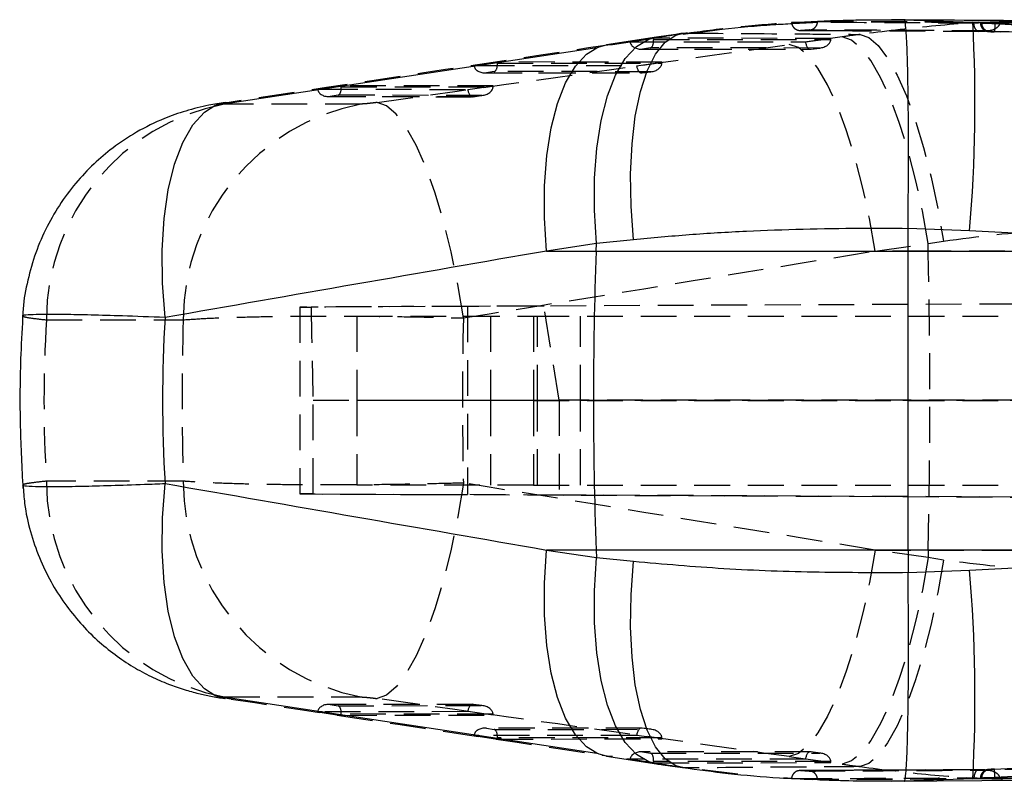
# Model space of a CAD drawing. Extents: x 21 to 399, y 25 to 275.
# Tile 3 of 12: x 49 to 84, y 142 to 169. Entities that reach past the tile are written whole.
import ezdxf

# ---------------------------------------------------------------- set-up
doc = ezdxf.new("R2010")
doc.units = 0
doc.linetypes.add('HIDDEN', pattern=[1.905, 1.27, -0.635])
doc.layers.get('0').update_dxf_attribs({"linetype": 'CONTINUOUS'})

msp = doc.modelspace()

# ---------------------------------------------------------------- linework, layer by layer
at = {"color": 7, "linetype": 'HIDDEN'}
for p, q in [((76.887565, 168.541752), (77.811914, 168.58942)), ((77.811914, 168.58942), (77.814976, 168.589408)), ((77.811914, 168.575618), (77.811914, 168.58942)), ((77.814976, 168.589408), (84.281849, 168.554227)), ((80.922524, 168.62812), (80.650987, 168.630088)), ((77.191817, 168.255242), (78.453029, 168.249782)), ((77.517377, 168.271639), (77.209966, 168.255886)), ((77.209966, 168.255886), (77.212328, 168.255877)), ((77.212328, 168.255877), (77.520134, 168.271629)), ((77.520134, 168.271629), (77.517377, 168.271639)), ((82.708733, 168.226335), (83.535204, 168.221781)), ((82.718009, 168.229336), (83.548101, 168.224895)), ((83.752798, 168.52378), (83.643014, 168.524896)), ((84.281677, 168.542142), (84.281849, 168.554228)), ((70.522184, 167.760273), (72.295347, 168.02784)), ((71.986603, 167.978304), (71.1521, 167.851655)), ((78.285048, 167.972903), (71.986603, 167.978304)), ((71.98778, 167.939102), (78.283349, 167.933703)), ((72.086053, 168.013448), (72.295347, 168.02784)), ((73.034162, 168.154399), (73.193001, 168.16152)), ((78.685219, 168.025764), (76.802971, 167.760273)), ((77.382678, 167.846313), (78.285048, 167.972903)), ((105.236488, 167.050755), (84.089728, 168.204302)), ((70.312904, 167.745883), (70.522184, 167.760273)), ((71.1521, 167.851655), (77.382678, 167.846313)), ((71.539002, 167.591598), (77.560613, 167.586435)), ((71.878003, 167.637361), (71.595268, 167.594452)), ((71.595268, 167.594452), (77.583501, 167.589317)), ((77.889236, 167.632207), (71.878003, 167.637361)), ((77.573406, 167.587323), (77.915551, 167.635321)), ((77.583501, 167.589317), (77.889236, 167.632207)), ((66.439131, 167.136385), (65.604629, 167.009736)), ((65.780314, 167.009586), (71.384, 167.00478)), ((72.286377, 167.131371), (66.439131, 167.136385)), ((66.440309, 167.097182), (72.284678, 167.092171)), ((71.384, 167.00478), (72.286377, 167.131371)), ((65.99153, 166.749679), (71.561942, 166.744902)), ((66.330532, 166.795442), (66.047797, 166.752533)), ((66.047797, 166.752533), (71.58483, 166.747785)), ((71.890557, 166.790674), (66.330532, 166.795442)), ((71.574735, 166.74579), (71.91688, 166.793788)), ((71.58483, 166.747785), (71.890557, 166.790674)), ((60.89166, 166.294466), (60.057158, 166.167818)), ((60.217897, 166.16768), (65.385329, 166.163248)), ((66.287706, 166.289838), (60.89166, 166.294466)), ((60.892837, 166.255263), (66.286007, 166.250638)), ((65.385329, 166.163248), (66.287706, 166.289838)), ((60.444059, 165.90776), (65.563263, 165.90337)), ((60.78306, 165.953523), (60.500326, 165.910613)), ((60.500326, 165.910613), (65.586152, 165.906252)), ((65.891886, 165.949142), (60.78306, 165.953523)), ((65.576056, 165.904258), (65.918209, 165.952256)), ((65.586152, 165.906252), (65.891886, 165.949142)), ((61.586933, 165.642245), (56.729147, 165.642245)), ((56.770364, 165.699724), (56.981305, 165.714364)), ((79.853701, 160.424486), (81.735948, 160.689977)), ((81.735948, 160.689977), (82.283611, 160.779355)), ((81.741827, 160.424486), (81.735948, 160.689977)), ((81.741827, 160.424486), (79.853701, 160.424486)), ((93.98854, 160.424486), (81.741827, 160.424486)), ((59.417376, 158.432486), (59.417376, 151.800916)), ((134.362048, 158.759358), (59.820013, 158.434098)), ((68.096781, 158.470888), (65.379905, 158.458972)), ((65.379905, 158.458972), (65.379905, 151.77443)), ((134.361999, 158.76006), (68.096781, 158.470888)), ((68.631934, 155.127343), (68.096781, 158.470888)), ((61.442876, 158.116701), (67.718746, 158.116701)), ((61.442876, 158.116701), (61.442876, 155.116701)), ((66.192882, 158.116701), (66.192882, 155.116701)), ((67.718746, 158.116701), (67.718746, 155.116701)), ((67.718746, 158.116701), (134.399839, 158.116701)), ((67.867013, 155.116701), (67.867013, 158.116701)), ((69.392877, 155.116701), (69.392877, 158.116701)), ((50.42089, 157.980607), (55.278668, 157.980607)), ((59.889959, 151.79901), (59.889959, 155.1287)), ((59.889959, 155.1287), (134.638162, 155.11731)), ((67.718746, 155.116701), (61.442876, 155.116701)), ((61.442876, 155.116701), (61.442876, 152.116701)), ((66.192882, 155.116701), (66.192882, 152.116701)), ((67.718746, 155.116701), (134.471318, 155.116701)), ((67.718746, 155.116701), (67.718746, 152.116701)), ((67.867013, 152.116701), (67.867013, 155.116701)), ((134.471318, 155.11731), (68.631934, 155.127343)), ((68.631934, 155.127343), (68.631934, 151.760167)), ((69.392877, 152.116701), (69.392877, 155.116701)), ((55.278668, 152.252795), (50.42089, 152.252795)), ((59.889959, 151.79901), (134.359052, 151.47407)), ((67.718746, 152.116701), (61.442876, 152.116701)), ((67.718746, 152.116701), (134.397391, 152.116701)), ((68.631934, 151.760167), (65.379905, 151.77443)), ((134.359, 151.473342), (68.631934, 151.760167)), ((81.735948, 149.543425), (79.853701, 149.808916)), ((79.853701, 149.808916), (81.741827, 149.808916)), ((81.741827, 149.808916), (81.735948, 149.543425)), ((81.741827, 149.808916), (93.98854, 149.808916)), ((82.283611, 149.454047), (81.735948, 149.543425)), ((56.729147, 144.591157), (61.586933, 144.591157)), ((65.563263, 144.330032), (60.444059, 144.325642)), ((65.586152, 144.32715), (60.500326, 144.322789)), ((60.500326, 144.322789), (60.78306, 144.279879)), ((60.78306, 144.279879), (65.891886, 144.28426)), ((65.918209, 144.281146), (65.576056, 144.329144)), ((65.891886, 144.28426), (65.586152, 144.32715)), ((60.057158, 144.065585), (60.89166, 143.938936)), ((65.385329, 144.070154), (60.217897, 144.065722)), ((60.89166, 143.938936), (66.287706, 143.943564)), ((66.286007, 143.982764), (60.892837, 143.978139)), ((66.287706, 143.943564), (65.385329, 144.070154)), ((71.561942, 143.4885), (65.99153, 143.483723)), ((71.58483, 143.485617), (66.047797, 143.480869)), ((66.047797, 143.480869), (66.330532, 143.43796)), ((66.330532, 143.43796), (71.890557, 143.442728)), ((71.91688, 143.439614), (71.574735, 143.487612)), ((71.890557, 143.442728), (71.58483, 143.485617)), ((65.604629, 143.223666), (66.439131, 143.097017)), ((71.384, 143.228622), (65.780314, 143.223816)), ((66.439131, 143.097017), (72.286377, 143.102031)), ((72.284678, 143.141231), (66.440309, 143.13622)), ((72.286377, 143.102031), (71.384, 143.228622)), ((84.089728, 142.0291), (105.236488, 143.182647)), ((70.522184, 142.473129), (70.312904, 142.487519)), ((72.295347, 142.205562), (70.522184, 142.473129)), ((77.382678, 142.387089), (71.1521, 142.381747)), ((71.1521, 142.381747), (71.986603, 142.255098)), ((77.560613, 142.646967), (71.539002, 142.641804)), ((77.583501, 142.644085), (71.595268, 142.63895)), ((71.595268, 142.63895), (71.878003, 142.596041)), ((71.878003, 142.596041), (77.889236, 142.601195)), ((76.802971, 142.473129), (78.685219, 142.207638)), ((78.285048, 142.260499), (77.382678, 142.387089)), ((77.915551, 142.598081), (77.573406, 142.646079)), ((77.889236, 142.601195), (77.583501, 142.644085)), ((71.986603, 142.255098), (78.285048, 142.260499)), ((78.283349, 142.299699), (71.98778, 142.2943)), ((72.295347, 142.205562), (72.086642, 142.219866)), ((73.193001, 142.071882), (73.017972, 142.081183)), ((74.978443, 141.849211), (73.193001, 142.071882)), ((82.282381, 142.002303), (77.191824, 141.979883)), ((76.889427, 141.691656), (76.608466, 141.714536)), ((77.811914, 141.643982), (76.887565, 141.69165)), ((77.212328, 141.977525), (77.209966, 141.977516)), ((77.209966, 141.977516), (77.517377, 141.961763)), ((77.520134, 141.961773), (77.212328, 141.977525)), ((77.517377, 141.961763), (77.520134, 141.961773)), ((77.811914, 141.643982), (77.811914, 141.657784)), ((77.814976, 141.643994), (77.811914, 141.643982)), ((84.281849, 141.679175), (77.814976, 141.643994)), ((83.643014, 141.708506), (83.752969, 141.709624)), ((84.281849, 141.679174), (84.281677, 141.69126))]:
    msp.add_line(p, q, dxfattribs=at)
at = {"color": 7, "linetype": 'CONTINUOUS'}
for p, q in [((80.650987, 168.630088), (80.441581, 168.631607)), ((80.891261, 168.629213), (83.325306, 168.544133)), ((76.889427, 168.541746), (76.887565, 168.541752)), ((77.815661, 168.537864), (76.889427, 168.541746)), ((77.639217, 168.530082), (76.93051, 168.490112)), ((83.325306, 168.544133), (83.933936, 168.511291)), ((83.59869, 168.541549), (83.325306, 168.544133)), ((83.643014, 168.542332), (83.59869, 168.541549)), ((83.90283, 168.513254), (83.933936, 168.511291)), ((84.281849, 168.554227), (83.935315, 168.539438)), ((72.086068, 168.01345), (70.312904, 167.745883)), ((69.966639, 167.643212), (56.406917, 165.590864)), ((65.604629, 167.009736), (65.780314, 167.009586)), ((60.057158, 166.167818), (60.217897, 166.16768)), ((81.024976, 161.218869), (81.024969, 161.216843)), ((81.027174, 160.424486), (81.024969, 161.216843)), ((83.21012, 161.145898), (81.024976, 161.218869)), ((96.520821, 160.424486), (83.21012, 161.145898)), ((69.957005, 160.692052), (68.183841, 160.424486)), ((69.947334, 160.424486), (69.957005, 160.692052)), ((71.272472, 160.825733), (69.957005, 160.692052)), ((68.183841, 160.424486), (69.947334, 160.424486)), ((69.947334, 160.424486), (81.027174, 160.424486)), ((81.027174, 160.424486), (96.520821, 160.424486)), ((69.947334, 149.808916), (68.183841, 149.808916)), ((68.183841, 149.808916), (69.957005, 149.54135)), ((81.027174, 149.808916), (69.947334, 149.808916)), ((69.947334, 149.808916), (69.957005, 149.54135)), ((81.027174, 149.808916), (81.024969, 149.016559)), ((96.520821, 149.808916), (81.027174, 149.808916)), ((83.21012, 149.087504), (96.520821, 149.808916)), ((69.957005, 149.54135), (71.272472, 149.407669)), ((81.024969, 149.016559), (81.024976, 149.014533)), ((81.024976, 149.014533), (83.21012, 149.087504)), ((56.406917, 144.642538), (69.966639, 142.59019)), ((60.217897, 144.065722), (60.057158, 144.065585)), ((65.780314, 143.223816), (65.604629, 143.223666)), ((70.312904, 142.487519), (72.086068, 142.219952)), ((76.887565, 141.69165), (76.889427, 141.691656)), ((76.889427, 141.691656), (77.060463, 141.692365)), ((80.454664, 141.600157), (86.585568, 141.649364)), ((83.325306, 141.689269), (80.891261, 141.604189)), ((83.933936, 141.722111), (83.325306, 141.689269)), ((83.325306, 141.689269), (83.59869, 141.691853)), ((83.59869, 141.691853), (83.643014, 141.69107)), ((83.933936, 141.722111), (83.90283, 141.720148)), ((84.113667, 141.732642), (83.933936, 141.722111))]:
    msp.add_line(p, q, dxfattribs=at)
at = {"color": 7, "linetype": 'HIDDEN', "flags": 128}
for points in [[(77.212328, 168.255877), (77.474507, 168.254716), (78.463154, 168.250248)], [(81.735948, 160.689977), (81.533985, 161.84703), (81.292825, 162.964503), (81.0176, 164.018675), (80.714138, 164.987173), (80.388883, 165.849439), (80.048749, 166.587172), (79.700941, 167.18471), (79.35285, 167.629374), (79.011867, 167.911723), (78.685219, 168.025764)], [(79.3205, 168.115142), (79.634273, 167.999543), (79.962628, 167.716017), (80.298619, 167.270568), (80.635117, 166.672633), (80.964999, 165.934877), (81.281276, 165.072927), (81.577251, 164.10504), (81.846656, 163.051719), (82.083786, 161.935275), (82.283611, 160.779355)], [(79.853701, 160.424486), (79.651738, 161.581539), (79.410585, 162.699011), (79.135353, 163.753184), (78.831891, 164.721682), (78.506643, 165.583948), (78.166502, 166.32168), (77.818694, 166.919219), (77.470603, 167.363883), (77.129619, 167.646231), (76.802971, 167.760273)], [(65.229842, 158.046476), (65.034332, 159.240672), (64.797247, 160.399419), (64.523907, 161.496799), (64.220408, 162.508267), (63.893551, 163.411199), (63.550646, 164.185397), (63.199358, 164.813545), (62.847549, 165.281594), (62.503086, 165.579074), (62.173674, 165.699331)], [(65.229842, 152.186926), (65.034332, 150.99273), (64.797247, 149.833983), (64.523907, 148.736603), (64.220408, 147.725135), (63.893551, 146.822203), (63.550646, 146.048005), (63.199358, 145.419857), (62.847549, 144.951808), (62.503086, 144.654328), (62.173674, 144.534071)], [(79.853701, 149.808916), (79.651738, 148.651863), (79.410585, 147.534391), (79.135353, 146.480218), (78.831891, 145.51172), (78.506643, 144.649454), (78.166502, 143.911722), (77.818694, 143.314183), (77.470603, 142.86952), (77.129619, 142.587171), (76.802971, 142.473129)], [(81.735948, 149.543425), (81.533985, 148.386372), (81.292825, 147.268899), (81.0176, 146.214727), (80.714138, 145.246229), (80.388883, 144.383963), (80.048749, 143.64623), (79.700941, 143.048692), (79.35285, 142.604028), (79.011867, 142.321679), (78.685219, 142.207638)], [(82.283611, 149.454047), (82.083786, 148.298127), (81.846656, 147.181683), (81.577251, 146.128362), (81.281276, 145.160475), (80.964999, 144.298525), (80.635117, 143.560769), (80.298619, 142.962834), (79.962628, 142.517386), (79.634273, 142.233859), (79.3205, 142.11826)]]:
    msp.add_lwpolyline(points, dxfattribs=at)
at = {"color": 8, "linetype": 'CONTINUOUS', "flags": 128}
for points in [[(69.957005, 160.692052), (69.886217, 161.871615), (69.890762, 163.009502), (69.97055, 164.080584), (70.123801, 165.061208), (70.347147, 165.929721), (70.635641, 166.666942), (70.982928, 167.256591), (71.381325, 167.685648), (71.822042, 167.944638), (72.086053, 168.013448)], [(71.272472, 160.825733), (71.188392, 162.011362), (71.171397, 163.154749), (71.22186, 164.230385), (71.33867, 165.214273), (71.519205, 166.08446), (71.759457, 166.821534), (72.054045, 167.409049), (72.396407, 167.833897), (72.778905, 168.0866), (73.034162, 168.154399)], [(68.183841, 160.424486), (68.113053, 161.604049), (68.117606, 162.741935), (68.197386, 163.813017), (68.350637, 164.793642), (68.573983, 165.662154), (68.862485, 166.399375), (69.209764, 166.989024), (69.608161, 167.418082), (69.967041, 167.643393)], [(54.634126, 158.063822), (54.543423, 159.280399), (54.532656, 160.459573), (54.602088, 161.573943), (54.750102, 162.597612), (54.973261, 163.506791), (55.266367, 164.280354), (55.622624, 164.900323), (56.03374, 165.352291), (56.407468, 165.591116)], [(56.406552, 144.642705), (56.03374, 144.881111), (55.622624, 145.333079), (55.266367, 145.953048), (54.973261, 146.726612), (54.750102, 147.635791), (54.602088, 148.659459), (54.532656, 149.773829), (54.543423, 150.953003), (54.634126, 152.16958)], [(69.966303, 142.590338), (69.608161, 142.81532), (69.209764, 143.244378), (68.862485, 143.834027), (68.573983, 144.571248), (68.350637, 145.43976), (68.197386, 146.420385), (68.117606, 147.491467), (68.113053, 148.629353), (68.183841, 149.808916)], [(72.086642, 142.219866), (71.822042, 142.288764), (71.381325, 142.547754), (70.982928, 142.976811), (70.635641, 143.56646), (70.347147, 144.303681), (70.123801, 145.172194), (69.97055, 146.152818), (69.890762, 147.223901), (69.886217, 148.361787), (69.957005, 149.54135)], [(73.017972, 142.081183), (72.778905, 142.146802), (72.396407, 142.399505), (72.054045, 142.824353), (71.759457, 143.411868), (71.519205, 144.148942), (71.33867, 145.019129), (71.22186, 146.003017), (71.171397, 147.078653), (71.188392, 148.22204), (71.272472, 149.407669)]]:
    msp.add_lwpolyline(points, dxfattribs=at)
at = {"color": 7, "linetype": 'CONTINUOUS', "flags": 128}
for points in [[(69.967041, 167.643393), (70.048885, 167.67707), (70.312904, 167.745883)], [(56.407468, 165.591116), (56.49017, 165.625757), (56.770364, 165.699724)], [(56.770066, 144.533723), (56.49017, 144.607645), (56.406552, 144.642705)], [(70.312904, 142.487519), (70.048885, 142.556332), (69.966303, 142.590338)]]:
    msp.add_lwpolyline(points, dxfattribs=at)
at = {"color": 7, "linetype": 'CONTINUOUS'}
for centre, radius, start, end in [((30.509138, 165.666434), 52.894505, 355.0973363, 3.1186875), ((217.050922, 155.116701), 147.199314, 177.93355283, 182.06644717), ((30.509138, 144.566968), 52.894505, 356.8813125, 4.9026637)]:
    msp.add_arc(centre, radius, start, end, dxfattribs=at)
at = {"color": 7, "linetype": 'HIDDEN'}
for centre, radius, start, end in [((83.935633, 168.51185), 0.29291, 177.4472421, 263.330833), ((58.249028, 157.963051), 7.828158, 101.195403, 179.8715007), ((63.106803, 157.963053), 7.828154, 101.1953236, 179.8715137), ((-158.171365, 155.116701), 239.971899, 358.73260799, 1.26739201), ((58.249028, 152.270351), 7.828158, 180.1284993, 258.804597), ((63.106803, 152.270349), 7.828154, 180.1284863, 258.8046764), ((83.93525, 141.721878), 0.292542, 96.6020577, 182.6198671)]:
    msp.add_arc(centre, radius, start, end, dxfattribs=at)
for centre, major_axis, ratio, start_param, end_param in [((71.840415, 167.938992), (-0.02283, 0.304316), 0.481869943, 3.243199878, 4.676613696), ((72.117789, 167.981088), (0.000431, 0.307396), 0.426782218, 1.580450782, 1.708410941), ((79.25001, 167.945621), (17.303444, 2.163881), 0.058965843, 1.921033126, 1.977027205), ((77.851648, 167.933838), (0.431741, 0.02995), 0.70182135, 4.750805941, 6.184219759), ((78.151581, 167.975914), (0.00424, 0.307388), 0.434257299, 4.580623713, 4.708583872), ((94.222337, 166.572043), (58.698274, 7.340509), 0.058965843, 1.820096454, 1.831302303), ((62.993275, 163.160193), (348.522272, 52.671287), 0.009714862, 1.54772411, 1.586578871), ((20.810324, 163.160193), (376.950322, 52.682987), 0.008485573, 4.82115593, 4.860295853), ((71.55768, 167.896082), (0.407054, 0.030537), 0.744248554, 3.187564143, 4.748938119), ((77.545916, 167.890948), (-0.021109, 0.304294), 0.547267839, 1.67995808, 3.241332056), ((66.010208, 167.054163), (0.407054, 0.030537), 0.744248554, 3.187564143, 4.748938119), ((66.292944, 167.097073), (-0.02283, 0.304316), 0.481869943, 3.243199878, 4.676613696), ((71.547242, 167.049415), (-0.021109, 0.304294), 0.547267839, 1.67995808, 3.241332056), ((71.852974, 167.092305), (0.431741, 0.02995), 0.70182135, 4.750805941, 6.184219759), ((72.152908, 167.134382), (0.00424, 0.307388), 0.434257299, 4.580623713, 4.708583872), ((60.462736, 166.212244), (0.407054, 0.030537), 0.744248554, 3.187564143, 4.748938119), ((60.745472, 166.255154), (-0.02283, 0.304316), 0.481869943, 3.243199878, 4.676613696), ((65.548569, 166.207883), (-0.021109, 0.304294), 0.547267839, 1.67995808, 3.241332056), ((65.854301, 166.250773), (0.431741, 0.02995), 0.70182135, 4.750805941, 6.184219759), ((66.154234, 166.29285), (0.00424, 0.307388), 0.434257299, 4.580623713, 4.708583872), ((21.812623, 155.116701), (377.082674, 60.769154), 0.010581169, 4.826079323, 4.865219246), ((69.56809, 158.476774), (10.150712, 0.044288), 0.000050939, 1.996102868, 3.424189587), ((69.56809, 197.889666), (-0.07469, 145.157791), 0.069926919, 1.846035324, 1.869779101), ((128.377596, 155.116701), (78.043047, 0), 0.780338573, 3.094548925, 3.188636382), ((91.463145, 155.116701), (0, 60.9), 0.5948202, 1.523752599, 1.617840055), ((91.463145, 155.116701), (0, 60.9), 0.431259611, 1.522669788, 1.618922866), ((21.812623, 155.116701), (377.082674, -60.769154), 0.010581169, 1.417966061, 1.457105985), ((69.56809, 151.756628), (10.150712, -0.044288), 0.000050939, 2.835251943, 4.28708244), ((62.993275, 147.073209), (348.522272, -52.671287), 0.009714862, 4.696606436, 4.735461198), ((20.810324, 147.073209), (376.950322, -52.682987), 0.008485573, 1.422889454, 1.462029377), ((60.462736, 144.021158), (0.407054, -0.030537), 0.744248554, 1.534247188, 3.095621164), ((60.745472, 143.978248), (0.02283, 0.304316), 0.481869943, 4.748164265, 6.181578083), ((65.548569, 144.025519), (0.021109, 0.304294), 0.547267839, 6.183445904, 7.744819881), ((65.854301, 143.982629), (0.431741, -0.02995), 0.70182135, 0.098965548, 1.532379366), ((66.154234, 143.940552), (-0.00424, 0.307388), 0.434257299, 4.716194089, 4.844154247), ((66.010208, 143.179239), (0.407054, -0.030537), 0.744248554, 1.534247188, 3.095621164), ((66.292944, 143.136329), (0.02283, 0.304316), 0.481869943, 4.748164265, 6.181578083), ((71.547242, 143.183987), (0.021109, 0.304294), 0.547267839, 6.183445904, 7.744819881), ((71.852974, 143.141097), (0.431741, -0.02995), 0.70182135, 0.098965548, 1.532379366), ((72.152908, 143.09902), (-0.00424, 0.307388), 0.434257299, 4.716194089, 4.844154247), ((71.55768, 142.33732), (0.407054, -0.030537), 0.744248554, 1.534247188, 3.095621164), ((71.840415, 142.29441), (0.02283, 0.304316), 0.481869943, 4.748164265, 6.181578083), ((77.545916, 142.342454), (0.021109, 0.304294), 0.547267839, 6.183445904, 7.744819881), ((77.851648, 142.299564), (0.431741, -0.02995), 0.70182135, 0.098965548, 1.532379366), ((72.117789, 142.252314), (-0.000431, 0.307396), 0.426782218, 1.433181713, 1.561141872), ((79.25001, 142.287781), (17.303444, -2.163881), 0.058965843, 4.306158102, 4.362152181), ((78.151581, 142.257488), (-0.00424, 0.307388), 0.434257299, 4.716194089, 4.844154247), ((94.222337, 143.661359), (58.698274, -7.340509), 0.058965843, 4.451883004, 4.463088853)]:
    msp.add_ellipse(centre, major_axis=major_axis, ratio=ratio, start_param=start_param, end_param=end_param, dxfattribs=at)
at = {"color": 7, "linetype": 'CONTINUOUS'}
for centre, major_axis, ratio, start_param, end_param in [((63.995574, 155.116701), (348.757876, 60.737635), 0.012742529, 1.556567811, 1.595422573), ((128.377596, 155.116701), (73.829969, 0), 0.824868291, 3.093180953, 3.190004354), ((63.995574, 155.116701), (348.757876, -60.737635), 0.012742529, 4.687762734, 4.726617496)]:
    msp.add_ellipse(centre, major_axis=major_axis, ratio=ratio, start_param=start_param, end_param=end_param, dxfattribs=at)
at = {"color": 7, "linetype": 'HIDDEN'}
for points, knots in [([(77.517377, 168.271639), (77.552773, 168.27687), (77.62358, 168.287335), (77.715493, 168.347023), (77.781412, 168.430959), (77.80914, 168.512666), (77.811282, 168.561289), (77.811914, 168.575618)], [0, 0, 0, 0, 0.230880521, 0.461863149, 0.688945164, 0.908335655, 1, 1, 1, 1]), ([(77.811914, 168.575618), (78.890845, 168.570478), (81.047432, 168.560205), (83.20402, 168.548161), (84.281677, 168.542142)], [0, 0, 0, 0, 0.5002954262, 1, 1, 1, 1]), ([(73.193001, 168.16152), (73.794374, 168.243328), (75.001551, 168.407546), (76.258598, 168.496903), (76.889427, 168.541746)], [0, 0, 0, 0, 0.498165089, 1, 1, 1, 1]), ([(76.887565, 168.541752), (76.891408, 168.514474), (76.89994, 168.453919), (76.947277, 168.369593), (77.022139, 168.300753), (77.113847, 168.259054), (77.178962, 168.256909), (77.209966, 168.255887)], [0, 0, 0, 0, 0.170479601, 0.378435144, 0.588710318, 0.804168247, 1, 1, 1, 1]), ([(83.853276, 168.23888), (83.765886, 168.239379), (83.328935, 168.241878), (81.493758, 168.252112), (79.470094, 168.262457), (77.795967, 168.270331), (77.520134, 168.271629)], [0, 0, 0, 0, 0.04139734, 0.206986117, 0.869341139, 1, 1, 1, 1]), ([(83.364347, 168.51203), (83.290323, 168.512407), (82.866658, 168.514568), (81.044385, 168.523622), (79.268764, 168.53177), (77.84296, 168.53775), (77.815661, 168.537864)], [0, 0, 0, 0, 0.0400230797, 0.2290664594, 0.9852394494, 1, 1, 1, 1]), ([(78.463154, 168.250248), (78.483179, 168.250158), (79.901632, 168.243763), (81.319831, 168.236498), (82.718009, 168.229336)], [0, 0, 0, 0, 0.014117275, 1, 1, 1, 1]), ([(86.6159, 168.525063), (85.883906, 168.547549), (84.28258, 168.596739), (81.848863, 168.426253), (80.163285, 168.218846), (79.3205, 168.115142)], [0, 0, 0, 0, 0.296275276, 0.6481393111, 1, 1, 1, 1]), ([(83.935315, 168.539438), (83.856332, 168.536216), (83.665948, 168.528449), (83.47568, 168.518091), (83.364347, 168.51203)], [0, 0, 0, 0, 0.414860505, 1, 1, 1, 1]), ([(83.548101, 168.224895), (83.547582, 168.22485), (83.525855, 168.222971), (83.483418, 168.23375), (83.431151, 168.285015), (83.394784, 168.355083), (83.371911, 168.429657), (83.366822, 168.485082), (83.364347, 168.51203)], [0, 0, 0, 0, 0.00656183, 0.27471494, 0.524347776, 0.69322849, 0.850842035, 1, 1, 1, 1]), ([(83.548101, 168.224895), (83.617564, 168.228217), (83.719281, 168.233081), (83.821017, 168.237484), (83.853276, 168.23888)], [0, 0, 0, 0, 0.682914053, 1, 1, 1, 1]), ([(83.643014, 168.524892), (83.623598, 168.524852), (83.584613, 168.524774), (83.598696, 168.522936), (83.666539, 168.520064), (83.774129, 168.516654), (83.863874, 168.514283), (83.90283, 168.513254)], [0, 0, 0, 0, 0.209330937, 0.420328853, 0.629795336, 0.83930217, 1, 1, 1, 1]), ([(83.59913, 168.523873), (83.599141, 168.49654), (83.599166, 168.438087), (83.637204, 168.361088), (83.687032, 168.300938), (83.739593, 168.262007), (83.787421, 168.239072), (83.825765, 168.227597), (83.850969, 168.222728), (83.868696, 168.22018), (83.89533, 168.217192), (83.941488, 168.213418), (84.016682, 168.208342), (84.066847, 168.20555), (84.089818, 168.204272)], [0, 0, 0, 0, 0.1096688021, 0.2345380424, 0.3377708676, 0.4251690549, 0.497394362, 0.5531263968, 0.5883772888, 0.6172919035, 0.6640554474, 0.7981616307, 0.9075754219, 1, 1, 1, 1]), ([(84.281677, 168.542142), (84.278172, 168.516186), (84.271189, 168.464474), (84.222668, 168.3868), (84.129565, 168.305521), (83.998544, 168.253638), (83.897801, 168.240191), (83.854342, 168.238911), (83.853276, 168.23888)], [0, 0, 0, 0, 0.1263939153, 0.2518017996, 0.4516789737, 0.7645767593, 0.9942281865, 1, 1, 1, 1]), ([(84.11398, 168.500743), (84.111763, 168.462951), (84.107185, 168.384901), (84.099937, 168.285592), (84.093423, 168.215653), (84.09096, 168.208086), (84.089728, 168.204302)], [0, 0, 0, 0, 0.238339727, 0.492222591, 0.746113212, 1, 1, 1, 1]), ([(73.193001, 168.16152), (74.643495, 168.15117), (76.691566, 168.136556), (78.726698, 168.119979), (79.3205, 168.115142)], [0, 0, 0, 0, 0.7082244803, 1, 1, 1, 1]), ([(84.089728, 168.204302), (84.066189, 168.205634), (84.019718, 168.208263), (83.957817, 168.212405), (83.910739, 168.216093), (83.883638, 168.218969), (83.877941, 168.220808), (83.893721, 168.220884), (83.901608, 168.220922)], [0, 0, 0, 0, 0.169740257, 0.335090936, 0.500563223, 0.666180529, 0.833159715, 1, 1, 1, 1]), ([(83.901616, 168.220922), (84.851362, 168.211507), (86.7321, 168.192863), (88.612687, 168.171551), (89.543605, 168.161002)], [0, 0, 0, 0, 0.504985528, 1, 1, 1, 1]), ([(56.729147, 165.642245), (56.718858, 165.642418), (56.686645, 165.642959), (56.67081, 165.649429), (56.702844, 165.662321), (56.775251, 165.679364), (56.867775, 165.696685), (56.95041, 165.709553), (56.981305, 165.714364)], [0, 0, 0, 0, 0.097612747, 0.305594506, 0.513516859, 0.65264034, 0.870132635, 1, 1, 1, 1]), ([(62.173674, 165.699331), (62.118496, 165.691893), (62.006899, 165.676852), (61.861148, 165.660932), (61.732999, 165.649195), (61.64351, 165.64313), (61.601726, 165.642477), (61.586933, 165.642245)], [0, 0, 0, 0, 0.239979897, 0.485357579, 0.628841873, 0.868603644, 1, 1, 1, 1]), ([(82.283611, 160.779355), (83.508121, 160.938554), (85.982698, 161.260276), (88.531152, 161.143256), (89.818539, 161.084143)], [0, 0, 0, 0, 0.494836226, 1, 1, 1, 1]), ([(49.599955, 158.117234), (49.603699, 158.108003), (49.612598, 158.086067), (49.886139, 158.039997), (50.247519, 157.999862), (50.42089, 157.980607)], [0, 0, 0, 0, 0.2742993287, 0.6518480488, 1, 1, 1, 1]), ([(55.278668, 157.980607), (55.529772, 157.99848), (56.010711, 158.032713), (56.995122, 158.070393), (58.167878, 158.098917), (59.513552, 158.114221), (60.976959, 158.115631), (62.405961, 158.104658), (63.84313, 158.08244), (64.767605, 158.058464), (65.229842, 158.046476)], [0, 0, 0, 0, 0.1317453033, 0.2523320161, 0.3729184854, 0.5164040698, 0.6390113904, 0.761618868, 0.8808092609, 1, 1, 1, 1]), ([(50.42089, 152.252795), (50.256595, 152.234635), (49.928007, 152.198316), (49.634033, 152.15143), (49.602414, 152.127687), (49.586186, 152.115501)], [0, 0, 0, 0, 0.3273975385, 0.6547946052, 1, 1, 1, 1]), ([(65.229842, 152.186926), (64.942617, 152.179201), (64.173553, 152.158517), (62.884789, 152.134957), (61.269532, 152.118206), (59.726753, 152.117747), (58.327378, 152.132466), (57.188434, 152.15693), (56.215499, 152.192323), (55.611326, 152.226345), (55.338082, 152.248071), (55.278668, 152.252795)], [0, 0, 0, 0, 0.074456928, 0.199363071, 0.324268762, 0.483490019, 0.6040858, 0.72468145, 0.845548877, 0.966416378, 1, 1, 1, 1]), ([(89.818539, 149.14926), (88.557215, 149.090638), (86.008906, 148.972203), (83.533684, 149.292358), (82.283611, 149.454047)], [0, 0, 0, 0, 0.4949652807, 1, 1, 1, 1]), ([(56.981305, 144.519038), (56.966736, 144.521273), (56.900898, 144.531373), (56.79816, 144.549223), (56.719071, 144.566729), (56.678604, 144.580205), (56.673952, 144.589314), (56.711517, 144.590568), (56.729147, 144.591157)], [0, 0, 0, 0, 0.060464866, 0.273246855, 0.486139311, 0.609925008, 0.816921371, 1, 1, 1, 1]), ([(61.586933, 144.591157), (61.590423, 144.591141), (61.618934, 144.59101), (61.694675, 144.587343), (61.822341, 144.576361), (61.967789, 144.560863), (62.083263, 144.546612), (62.156714, 144.536424), (62.173674, 144.534071)], [0, 0, 0, 0, 0.03350858, 0.273753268, 0.513954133, 0.67368751, 0.924655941, 1, 1, 1, 1]), ([(79.3205, 142.11826), (78.726698, 142.113423), (76.691566, 142.096846), (74.643495, 142.082232), (73.193001, 142.071882)], [0, 0, 0, 0, 0.2917755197, 1, 1, 1, 1]), ([(83.548101, 142.008507), (83.460713, 142.008034), (83.023774, 142.005669), (81.188557, 141.995988), (79.164044, 141.986202), (77.489038, 141.978755), (77.212328, 141.977525)], [0, 0, 0, 0, 0.041379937, 0.206900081, 0.868980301, 1, 1, 1, 1]), ([(77.520134, 141.961773), (77.607529, 141.962182), (78.044505, 141.964227), (79.879739, 141.973006), (81.903407, 141.98344), (83.577456, 141.992955), (83.853276, 141.994522)], [0, 0, 0, 0, 0.0413973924, 0.2069861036, 0.8693413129, 1, 1, 1, 1]), ([(79.3205, 142.11826), (80.150388, 142.014387), (81.810171, 141.80664), (84.238478, 141.655722), (85.838418, 141.654853), (86.585613, 141.654447)], [0, 0, 0, 0, 0.34767656, 0.69535563, 1, 1, 1, 1]), ([(83.534958, 142.009158), (83.138982, 142.006758), (82.72147, 142.004227), (82.303918, 142.002397), (82.282381, 142.002303)], [0, 0, 0, 0, 0.948420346, 1, 1, 1, 1]), ([(83.548101, 142.008507), (83.547582, 142.008552), (83.525855, 142.010432), (83.483418, 141.999652), (83.431151, 141.948387), (83.394784, 141.878319), (83.371911, 141.803745), (83.366822, 141.748321), (83.364347, 141.721372)], [0, 0, 0, 0, 0.00656183, 0.27471494, 0.524347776, 0.69322849, 0.850842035, 1, 1, 1, 1]), ([(83.853276, 141.994522), (83.821017, 141.995919), (83.719281, 142.000322), (83.617564, 142.005185), (83.548101, 142.008507)], [0, 0, 0, 0, 0.317085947, 1, 1, 1, 1]), ([(84.089743, 142.02917), (84.088683, 142.029113), (84.059609, 142.027531), (84.002382, 142.024147), (83.928919, 142.019034), (83.888113, 142.015494), (83.861251, 142.012312), (83.833168, 142.007561), (83.787739, 141.995118), (83.726096, 141.964799), (83.658564, 141.905095), (83.604788, 141.816231), (83.598029, 141.74547), (83.594667, 141.710274)], [0, 0, 0, 0, 0.004313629, 0.118277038, 0.230266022, 0.350300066, 0.39962581, 0.436491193, 0.496050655, 0.591266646, 0.714382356, 0.857938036, 1, 1, 1, 1]), ([(83.853276, 141.994522), (83.854342, 141.994491), (83.897801, 141.993211), (83.998544, 141.979764), (84.129565, 141.927881), (84.222668, 141.846602), (84.271189, 141.768928), (84.278172, 141.717217), (84.281677, 141.69126)], [0, 0, 0, 0, 0.0057718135, 0.2354232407, 0.5483210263, 0.7481982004, 0.8736060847, 1, 1, 1, 1]), ([(83.901608, 142.01248), (83.893474, 142.012525), (83.877593, 142.012614), (83.884272, 142.014521), (83.911945, 142.017415), (83.959498, 142.021118), (84.021094, 142.025221), (84.066867, 142.027808), (84.089728, 142.0291)], [0, 0, 0, 0, 0.173759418, 0.339219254, 0.504553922, 0.669819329, 0.83509059, 1, 1, 1, 1]), ([(89.543605, 142.072401), (88.612687, 142.061851), (86.7321, 142.040539), (84.851362, 142.021895), (83.901616, 142.01248)], [0, 0, 0, 0, 0.495014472, 1, 1, 1, 1]), ([(84.113838, 141.732651), (84.111651, 141.770446), (84.107135, 141.8485), (84.09988, 141.947806), (84.093385, 142.017746), (84.090848, 142.02531), (84.089579, 142.029092)], [0, 0, 0, 0, 0.2383381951, 0.4922252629, 0.7461156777, 1, 1, 1, 1]), ([(77.209966, 141.977516), (77.174538, 141.975925), (77.103668, 141.972742), (77.00728, 141.922928), (76.933925, 141.846311), (76.895975, 141.763646), (76.889764, 141.710477), (76.887565, 141.69165)], [0, 0, 0, 0, 0.223435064, 0.446960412, 0.66748302, 0.882254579, 1, 1, 1, 1]), ([(77.060463, 141.692365), (77.07633, 141.692431), (77.441821, 141.693939), (79.205998, 141.701414), (81.291381, 141.710895), (83.027158, 141.719668), (83.364347, 141.721372)], [0, 0, 0, 0, 0.007551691, 0.173948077, 0.839532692, 1, 1, 1, 1]), ([(77.811914, 141.657784), (77.808646, 141.69112), (77.802113, 141.757774), (77.751427, 141.84691), (77.676405, 141.915833), (77.59357, 141.953476), (77.538434, 141.959471), (77.517377, 141.96176)], [0, 0, 0, 0, 0.212245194, 0.424375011, 0.639814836, 0.862440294, 1, 1, 1, 1]), ([(84.281677, 141.69126), (83.20402, 141.685241), (81.047432, 141.673197), (78.890845, 141.662924), (77.811914, 141.657784)], [0, 0, 0, 0, 0.4997045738, 1, 1, 1, 1]), ([(83.364347, 141.721372), (83.552963, 141.71151), (83.858715, 141.695524), (84.164645, 141.683703), (84.281849, 141.679175)], [0, 0, 0, 0, 0.616893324, 1, 1, 1, 1]), ([(83.90283, 141.720148), (83.865357, 141.719159), (83.777109, 141.71683), (83.669543, 141.713444), (83.600282, 141.710551), (83.583764, 141.708648), (83.622989, 141.708557), (83.643014, 141.70851)], [0, 0, 0, 0, 0.1544388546, 0.3636918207, 0.5728298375, 0.7819277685, 1, 1, 1, 1])]:
    msp.add_open_spline(points, degree=3, knots=knots, dxfattribs=at)
at = {"color": 7, "linetype": 'CONTINUOUS'}
for points, knots in [([(77.814976, 168.589408), (78.417199, 168.609238), (79.437412, 168.642832), (80.468724, 168.633171), (80.891261, 168.629213)], [0, 0, 0, 0, 0.59029115, 1, 1, 1, 1]), ([(81.024976, 161.218869), (81.029452, 161.665225), (81.038533, 162.570881), (81.042561, 163.859916), (81.039452, 165.066637), (81.028732, 166.133322), (81.010823, 167.049506), (80.986573, 167.772545), (80.956352, 168.295343), (80.925274, 168.561202), (80.90264, 168.625545), (80.892574, 168.62879), (80.891261, 168.629213)], [0, 0, 0, 0, 0.112364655, 0.227987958, 0.340352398, 0.455975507, 0.568342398, 0.683968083, 0.796339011, 0.911968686, 0.98851805, 1, 1, 1, 1]), ([(86.616831, 168.586651), (86.578833, 168.586989), (84.694045, 168.603758), (82.789082, 168.616063), (80.922524, 168.62812)], [0, 0, 0, 0, 0.020160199, 1, 1, 1, 1]), ([(76.93051, 168.490112), (76.701711, 168.478027), (75.856568, 168.433387), (74.552382, 168.312055), (73.500306, 168.168723), (73.040361, 168.106061)], [0, 0, 0, 0, 0.172822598, 0.638375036, 1, 1, 1, 1]), ([(83.600113, 168.539971), (83.60031, 168.539098), (83.60079, 168.536965), (83.667693, 168.530203), (83.773373, 168.52179), (83.863502, 168.515847), (83.90283, 168.513254)], [0, 0, 0, 0, 0.1995562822, 0.4879739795, 0.7765736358, 1, 1, 1, 1]), ([(89.287834, 168.483817), (88.347055, 168.494222), (86.465495, 168.515032), (84.583841, 168.533232), (83.643014, 168.542332)], [0, 0, 0, 0, 0.499999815, 1, 1, 1, 1]), ([(83.933936, 168.511291), (83.944335, 168.510645), (84.002222, 168.507049), (84.063615, 168.503585), (84.11398, 168.500743)], [0, 0, 0, 0, 0.179626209, 1, 1, 1, 1]), ([(84.11398, 168.500743), (84.304283, 168.49041), (85.305112, 168.436066), (89.481883, 168.209048), (93.468274, 167.991102), (96.644158, 167.817468)], [0, 0, 0, 0, 0.045562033, 0.239617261, 1, 1, 1, 1]), ([(73.014418, 168.151703), (72.936366, 168.140211), (72.624086, 168.094233), (72.316658, 168.048073), (72.086068, 168.01345)], [0, 0, 0, 0, 0.249940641, 1, 1, 1, 1]), ([(56.770319, 165.698434), (56.576447, 165.66743), (56.109277, 165.59272), (55.382672, 165.412184), (54.513592, 165.105377), (53.63685, 164.674863), (52.804846, 164.122277), (52.082979, 163.511145), (51.442993, 162.833229), (50.861664, 162.050198), (50.36938, 161.182589), (49.978773, 160.247784), (49.719842, 159.263286), (49.58687, 158.545411), (49.586142, 158.1607), (49.58606, 158.117376)], [0, 0, 0, 0, 0.0535917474, 0.129139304, 0.1999681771, 0.2967351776, 0.3863583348, 0.462994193, 0.5459992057, 0.6319504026, 0.719824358, 0.8087992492, 0.8984613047, 0.9885653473, 1, 1, 1, 1]), ([(81.024969, 161.216843), (80.458338, 161.220395), (79.212059, 161.228206), (77.291016, 161.198349), (75.26068, 161.125033), (73.242302, 161.006942), (71.929083, 160.886136), (71.272472, 160.825733)], [0, 0, 0, 0, 0.170522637, 0.375056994, 0.579591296, 0.789795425, 1, 1, 1, 1]), ([(81.027174, 149.808916), (81.030861, 151.571413), (81.038261, 155.109897), (81.030879, 158.648459), (81.027174, 160.424486)], [0, 0, 0, 0, 0.4980935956, 1, 1, 1, 1]), ([(49.586112, 158.244059), (49.558439, 157.751105), (49.482739, 156.402608), (49.465322, 154.31433), (49.547949, 152.723912), (49.586112, 151.989343)], [0, 0, 0, 0, 0.23667787, 0.647443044, 1, 1, 1, 1]), ([(49.593659, 152.116109), (49.606655, 151.895339), (49.639499, 151.337393), (49.835834, 150.469907), (50.150331, 149.539562), (50.56422, 148.682335), (51.055547, 147.90488), (51.609858, 147.212326), (52.210377, 146.607564), (52.840539, 146.091302), (53.483502, 145.661996), (54.120123, 145.317083), (54.729733, 145.051361), (55.294737, 144.855296), (55.800649, 144.716737), (56.280244, 144.614157), (56.590581, 144.559555), (56.766036, 144.534416), (56.770967, 144.533709)], [0, 0, 0, 0, 0.05831184, 0.147370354, 0.233632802, 0.31716678, 0.39795516, 0.475902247, 0.550837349, 0.622508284, 0.69057748, 0.754618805, 0.813425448, 0.866026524, 0.912710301, 0.952702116, 0.998670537, 1, 1, 1, 1]), ([(71.272472, 149.407669), (72.335284, 149.315465), (74.480724, 149.129338), (77.773303, 149.009525), (79.971691, 149.014281), (81.024969, 149.016559)], [0, 0, 0, 0, 0.338340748, 0.682989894, 1, 1, 1, 1]), ([(80.891261, 141.604189), (80.892574, 141.604612), (80.90264, 141.607857), (80.924912, 141.671189), (80.956034, 141.934052), (80.986054, 142.449049), (81.01062, 143.175882), (81.028458, 144.081266), (81.039383, 145.155644), (81.042571, 146.349789), (81.038602, 147.64957), (81.029562, 148.555231), (81.024976, 149.014533)], [0, 0, 0, 0, 0.01148195, 0.088031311, 0.200402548, 0.316031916, 0.428399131, 0.54402449, 0.656389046, 0.772012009, 0.884376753, 1, 1, 1, 1]), ([(96.644158, 142.415934), (96.487112, 142.407333), (95.519562, 142.354347), (91.930477, 142.158012), (87.910691, 141.938871), (84.701381, 141.764563), (84.113667, 141.732642)], [0, 0, 0, 0, 0.037599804, 0.231650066, 0.859293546, 1, 1, 1, 1]), ([(72.086068, 142.219952), (72.162724, 142.208404), (72.469249, 142.162227), (72.780789, 142.116209), (73.014418, 142.081699)], [0, 0, 0, 0, 0.250081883, 1, 1, 1, 1]), ([(73.019447, 142.085555), (73.557795, 142.012433), (74.687094, 141.859042), (76.231839, 141.725278), (77.238829, 141.681447), (77.631267, 141.664365)], [0, 0, 0, 0, 0.357310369, 0.749534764, 1, 1, 1, 1]), ([(80.891261, 141.604189), (80.082207, 141.600658), (79.05114, 141.596157), (78.033992, 141.635518), (77.814976, 141.643994)], [0, 0, 0, 0, 0.784676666, 1, 1, 1, 1]), ([(83.90283, 141.720148), (83.865282, 141.717676), (83.776831, 141.711851), (83.670889, 141.703486), (83.601795, 141.696578), (83.600291, 141.694345), (83.599659, 141.693406)], [0, 0, 0, 0, 0.213081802, 0.501957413, 0.790740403, 1, 1, 1, 1]), ([(83.643014, 141.69107), (84.583841, 141.70017), (86.465496, 141.71837), (88.347055, 141.73918), (89.287834, 141.749585)], [0, 0, 0, 0, 0.500000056, 1, 1, 1, 1])]:
    msp.add_open_spline(points, degree=3, knots=knots, dxfattribs=at)
at = {"color": 8, "linetype": 'CONTINUOUS'}
for points, knots in [([(89.287834, 168.464861), (88.356387, 168.475436), (86.511417, 168.496383), (84.666363, 168.514707), (83.752798, 168.52378)], [0, 0, 0, 0, 0.5048574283, 1, 1, 1, 1]), ([(54.634126, 158.063822), (54.114294, 158.083617), (53.162299, 158.119867), (51.975211, 158.152973), (50.945598, 158.172337), (50.185182, 158.173349), (49.740075, 158.156266), (49.561314, 158.137649), (49.593571, 158.120607), (49.599955, 158.117234)], [0, 0, 0, 0, 0.178529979, 0.326951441, 0.479862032, 0.672881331, 0.816241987, 0.963634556, 1, 1, 1, 1]), ([(49.586186, 152.115501), (49.583804, 152.114561), (49.546167, 152.09971), (49.703411, 152.079923), (50.099351, 152.061603), (50.792055, 152.060564), (51.647534, 152.073011), (52.69327, 152.099835), (53.710908, 152.1334), (54.389286, 152.159985), (54.634126, 152.16958)], [0, 0, 0, 0, 0.009794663, 0.154739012, 0.326988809, 0.474962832, 0.622936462, 0.769954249, 0.916971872, 1, 1, 1, 1]), ([(83.752969, 141.709624), (84.666477, 141.718696), (86.511472, 141.737019), (88.356387, 141.757966), (89.287834, 141.768541)], [0, 0, 0, 0, 0.49512726, 1, 1, 1, 1])]:
    msp.add_open_spline(points, degree=3, knots=knots, dxfattribs=at)

doc.saveas('drawing.dxf')
